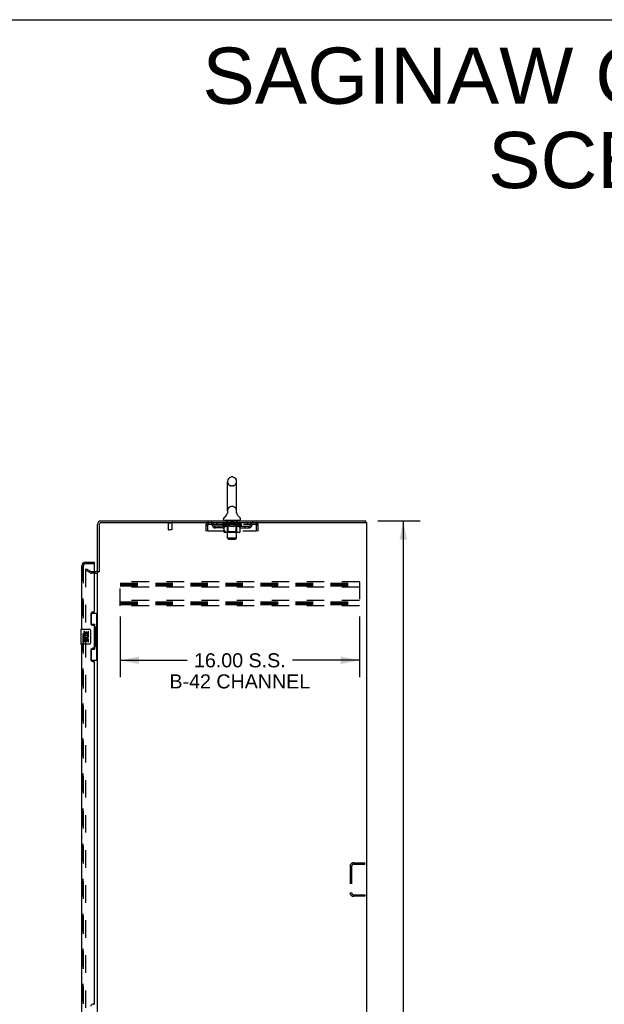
# Model space of a CAD drawing. Header units: inches. Extents: x 0 to 213, y 0 to 138.
# Tile 26 of 28: x 104 to 143, y 72 to 138. Entities that reach past the tile are written whole.
import ezdxf

# ---------------------------------------------------------------- set-up
doc = ezdxf.new("R2010")
doc.units = ezdxf.units.IN
doc.header["$LTSCALE"] = 11.73
doc.header["$MEASUREMENT"] = 0
doc.linetypes.add('HIDDEN', pattern=[0.2, 0.1, -0.1])
doc.layers.get('0').update_dxf_attribs({"linetype": 'CONTINUOUS'})
for name, color, linetype in [('DEFAULT_2', 8, 'HIDDEN'), ('DIMENSIONS', 7, 'CONTINUOUS'), ('LEFTHAND_DOOR_ASSEMBLY', 7, 'CONTINUOUS'), ('RIGHTHAND_DOOR_ASSEMBLY', 7, 'CONTINUOUS')]:
    doc.layers.add(name, color=color, linetype=linetype)
doc.styles.get("Standard").update_dxf_attribs({"font": 'arial.ttf'})
doc.dimstyles.new('DIMSTYLE_1', dxfattribs={"dimtxt": 0.940909, "dimasz": 1.254545, "dimexe": 0.09, "dimexo": 0.07, "dimgap": 0.0375, "dimtad": 0, "dimtih": 1, "dimtoh": 1, "dimzin": 4, "dimdsep": 46, "dimtxsty": 'Standard', "dimblk": '_FILLED', "dimblk1": '_FILLED', "dimblk2": '_FILLED', "dimcen": 0.09, "dimadec": 3, "dimazin": 1, "dimtfac": 1, "dimtdec": 3, "dimtofl": 0, "dimtmove": 0, "dimatfit": 3, "dimldrblk": '_FILLED', "dimfxl": 0, "dimtolj": 1, "dimtzin": 4, "dimarcsym": 0})

# ---------------------------------------------------------------- blocks, each defined once
blk = doc.blocks.new('_FILLED')
at = {"color": 0, "linetype": 'ByBlock'}
blk.add_solid([(0, 0), (-1, 0.2), (-1, -0.2)], dxfattribs=at)
blk = doc.blocks.new('*D2')
at = {"layer": 'DIMENSIONS', "color": 2, "linetype": 'Continuous'}
for p, q in [((128.053, 104.446), (130.879, 104.446)), ((129.749, 104.446), (129.749, 69.387)), ((129.749, 32.446), (129.749, 67.505)), ((128.053, 32.446), (130.879, 32.446))]:
    blk.add_line(p, q, dxfattribs=at)
at = {"layer": 'DIMENSIONS', "color": 2, "linetype": 'Continuous', "xscale": 1.2545454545, "yscale": 1.2545454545, "zscale": 1.2545454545}
for p, rotation in [((129.749, 104.446), 90), ((129.749, 32.446), 270)]:
    blk.add_blockref('_FILLED', p, dxfattribs=dict(at, rotation=rotation))
at = {"layer": 'DIMENSIONS', "color": 2, "linetype": 'Continuous', "insert": (129.749, 68.916), "char_height": 0.9409, "width": 3.28794, "attachment_point": 2, "line_spacing_factor": 0.9}
blk.add_mtext('72.00', dxfattribs=at)
blk = doc.blocks.new('*D3')
at = {"layer": 'DIMENSIONS', "color": 2, "linetype": 'Continuous'}
for p, q in [((110.81, 98.06), (110.81, 93.99)), ((126.81, 98.06), (126.81, 93.99)), ((110.81, 95.12), (115.276, 95.12)), ((126.81, 95.12), (122.345, 95.12))]:
    blk.add_line(p, q, dxfattribs=at)
at = {"layer": 'DIMENSIONS', "color": 2, "linetype": 'Continuous', "xscale": 1.2545454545, "yscale": 1.2545454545, "zscale": 1.2545454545, "rotation": 180}
blk.add_blockref('_FILLED', (110.81, 95.12), dxfattribs=at)
at = {"layer": 'DIMENSIONS', "color": 2, "linetype": 'Continuous', "xscale": 1.2545454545, "yscale": 1.2545454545, "zscale": 1.2545454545}
blk.add_blockref('_FILLED', (126.81, 95.12), dxfattribs=at)
at = {"layer": 'DIMENSIONS', "color": 2, "linetype": 'Continuous', "insert": (118.81, 95.59), "char_height": 0.94091, "width": 9.40909, "attachment_point": 2, "line_spacing_factor": 0.9}
blk.add_mtext('16.00 S.S.\\PB-42 CHANNEL', dxfattribs=at)

msp = doc.modelspace()

# ---------------------------------------------------------------- linework, layer by layer
at = {"color": 7, "linetype": 'Continuous'}
for p, q in [((0, 138), (213.273, 138)), ((117.983, 105.116), (117.983, 107.091)), ((118.333, 107.391), (118.246, 107.391)), ((118.595, 105.116), (118.595, 107.091)), ((117.99, 104.973), (117.988, 104.968)), ((118.584, 105.027), (118.585, 105.032)), ((118.584, 105.022), (118.584, 105.027)), ((118.584, 105.017), (118.584, 105.022)), ((118.584, 105.012), (118.584, 105.017)), ((118.584, 105.007), (118.584, 105.012)), ((118.584, 105.002), (118.584, 105.007)), ((118.584, 104.997), (118.584, 105.002)), ((118.585, 104.992), (118.584, 104.997)), ((118.585, 105.032), (118.586, 105.037)), ((118.586, 104.987), (118.585, 104.992)), ((118.586, 105.042), (118.587, 105.046)), ((118.586, 105.037), (118.586, 105.042)), ((118.587, 104.983), (118.586, 104.988)), ((118.588, 104.979), (118.587, 104.983)), ((117.727, 104.545), (117.727, 104.584)), ((117.789, 104.476), (117.789, 104.446)), ((118.789, 104.476), (117.789, 104.476)), ((118.789, 104.476), (118.789, 104.446)), ((118.852, 104.545), (118.852, 104.584)), ((127.237, 104.342), (127.237, 104.446)), ((109.253, 101.089), (109.254, 101.088)), ((109.393, 101.05), (109.289, 101.05))]:
    msp.add_line(p, q, dxfattribs=at)
at = {"color": 3, "linetype": 'Continuous'}
for p, q in [((109.289, 101.05), (109.289, 104.22)), ((109.393, 104.22), (109.393, 101.035)), ((109.515, 104.446), (127.237, 104.446)), ((109.515, 104.342), (127.289, 104.342)), ((127.289, 104.342), (127.289, 32.55)), ((109.289, 39.894), (109.289, 100.998))]:
    msp.add_line(p, q, dxfattribs=at)
at = {"color": 7, "linetype": 'Continuous'}
msp.add_lwpolyline([(117.992, 105.046), (117.992, 105.042), (117.993, 105.037), (117.994, 105.032), (117.995, 105.027), (117.995, 105.022), (117.995, 105.017), (117.995, 105.012), (117.995, 105.007), (117.995, 105.002), (117.994, 104.997), (117.994, 104.993), (117.993, 104.988), (117.992, 104.983), (117.991, 104.978), (117.99, 104.973)], dxfattribs=at)
for centre, radius, start, end in [((118.289, 107.091), 0.306, 105.63034, 180), ((118.246, 107.247), 0.144, 90, 105.63034), ((118.333, 107.247), 0.144, 74.36966, 90), ((118.289, 107.091), 0.306, 0, 74.36966), ((117.491, 105.132), 0.523, 304.66237, 347.23895), ((118.289, 105.116), 0.306, 180, 193.20532), ((119.087, 105.132), 0.523, 192.7611, 235.33763), ((118.289, 105.116), 0.306, 346.79468, 360), ((117.871, 104.584), 0.144, 124.66237, 180), ((117.796, 104.545), 0.069, 180, 265), ((118.783, 104.545), 0.069, 275, 360), ((118.708, 104.584), 0.144, 360, 55.33763)]:
    msp.add_arc(centre, radius, start, end, dxfattribs=at)
at = {"color": 3, "linetype": 'Continuous'}
for centre, radius, start, end in [((109.515, 104.22), 0.226, 90, 180), ((109.515, 104.22), 0.122, 90, 180), ((109.147, 101.192), 0.142, 270, 360)]:
    msp.add_arc(centre, radius, start, end, dxfattribs=at)
at = {"layer": 'DEFAULT_2', "color": 8, "linetype": 'HIDDEN'}
for p, q in [((118.333, 106.791), (118.246, 106.791)), ((118.333, 105.416), (118.246, 105.416)), ((114.285, 104.299), (114.001, 104.299)), ((114.019, 104.299), (114.019, 103.852)), ((114.267, 104.299), (114.267, 103.852)), ((116.539, 104.175), (116.539, 103.779)), ((116.539, 104.175), (116.643, 104.175)), ((116.643, 104.175), (116.643, 103.779)), ((116.673, 103.779), (116.673, 104.175)), ((116.706, 104.238), (116.706, 104.342)), ((116.706, 104.238), (119.872, 104.238)), ((117.258, 104.342), (117.258, 104.238)), ((117.656, 104.191), (117.656, 104.231)), ((117.656, 104.231), (117.963, 104.231)), ((117.753, 104.123), (117.656, 104.191)), ((118.923, 104.191), (117.656, 104.191)), ((117.657, 104.231), (117.657, 104.235)), ((117.778, 104.234), (117.657, 104.235)), ((117.666, 104.231), (117.666, 104.238)), ((117.674, 104.228), (117.674, 104.231)), ((117.674, 104.228), (118.904, 104.228)), ((117.683, 104.228), (117.683, 104.231)), ((117.684, 104.228), (117.684, 104.231)), ((117.694, 104.231), (117.694, 104.238)), ((117.711, 104.228), (117.711, 104.231)), ((117.712, 104.228), (117.712, 104.231)), ((117.741, 104.231), (117.741, 104.238)), ((117.756, 104.228), (117.756, 104.231)), ((117.758, 104.228), (117.758, 104.231)), ((117.778, 104.231), (117.778, 104.234)), ((117.804, 104.231), (117.804, 104.238)), ((117.806, 104.228), (117.806, 104.231)), ((117.806, 104.228), (117.806, 104.231)), ((117.809, 104.228), (117.809, 104.231)), ((117.817, 104.228), (117.817, 104.231)), ((117.817, 104.228), (117.817, 104.231)), ((117.82, 104.228), (117.82, 104.231)), ((117.823, 104.228), (117.823, 104.232)), ((117.828, 104.228), (117.828, 104.231)), ((117.842, 104.228), (117.842, 104.231)), ((117.852, 104.238), (117.852, 104.342)), ((117.86, 104.228), (117.86, 104.231)), ((117.861, 104.228), (117.861, 104.233)), ((117.881, 104.228), (117.881, 104.231)), ((117.881, 104.228), (117.881, 104.231)), ((117.882, 104.231), (117.882, 104.238)), ((117.892, 104.228), (117.892, 104.231)), ((117.896, 104.228), (117.896, 104.231)), ((117.905, 104.228), (117.905, 104.231)), ((117.917, 104.228), (117.917, 104.235)), ((117.932, 104.228), (117.932, 104.231)), ((117.935, 104.228), (117.935, 104.231)), ((117.963, 104.228), (117.963, 104.231)), ((118.03, 104.231), (117.968, 104.231)), ((117.969, 104.476), (117.969, 104.446)), ((117.973, 104.231), (117.973, 104.238)), ((117.977, 103.719), (117.977, 104.188)), ((117.98, 104.228), (117.98, 104.231)), ((117.984, 104.228), (117.984, 104.231)), ((117.989, 103.295), (117.989, 104.446)), ((117.99, 104.228), (117.99, 104.236)), ((117.994, 104.228), (117.994, 104.231)), ((118.005, 104.228), (118.005, 104.231)), ((118.03, 104.228), (118.03, 104.231)), ((118.104, 104.231), (118.045, 104.231)), ((118.066, 104.228), (118.066, 104.231)), ((118.073, 104.231), (118.073, 104.238)), ((118.077, 104.228), (118.077, 104.231)), ((118.079, 104.228), (118.079, 104.237)), ((118.082, 104.228), (118.082, 104.231)), ((118.089, 104.228), (118.089, 104.231)), ((118.104, 104.228), (118.104, 104.231)), ((118.185, 104.231), (118.13, 104.231)), ((118.144, 104.228), (118.144, 104.231)), ((118.175, 104.231), (118.289, 104.238)), ((118.179, 104.231), (118.179, 104.238)), ((118.18, 104.238), (118.179, 104.238)), ((118.18, 104.231), (118.18, 104.238)), ((118.18, 104.228), (118.18, 104.231)), ((118.184, 104.466), (118.184, 104.386)), ((118.184, 104.228), (118.184, 104.231)), ((118.185, 104.228), (118.185, 104.231)), ((118.185, 104.228), (118.185, 104.231)), ((118.384, 104.376), (118.194, 104.376)), ((118.269, 104.231), (118.22, 104.231)), ((118.226, 104.228), (118.226, 104.231)), ((118.269, 104.228), (118.269, 104.231)), ((118.287, 104.231), (118.287, 104.231)), ((118.287, 104.228), (118.287, 104.231)), ((118.287, 104.228), (118.287, 104.231)), ((118.289, 104.231), (118.289, 104.238)), ((118.289, 104.238), (118.404, 104.231)), ((118.292, 104.228), (118.292, 104.231)), ((118.292, 104.228), (118.292, 104.231)), ((118.292, 104.231), (118.292, 104.231)), ((118.31, 104.228), (118.31, 104.231)), ((118.31, 104.231), (118.358, 104.231)), ((118.353, 104.228), (118.353, 104.231)), ((118.394, 104.466), (118.394, 104.386)), ((118.394, 104.228), (118.394, 104.231)), ((118.394, 104.228), (118.394, 104.231)), ((118.394, 104.231), (118.448, 104.231)), ((118.395, 104.228), (118.395, 104.231)), ((118.399, 104.231), (118.399, 104.238)), ((118.399, 104.231), (118.399, 104.238)), ((118.399, 104.238), (118.399, 104.238)), ((118.399, 104.228), (118.399, 104.231)), ((118.435, 104.228), (118.435, 104.231)), ((118.474, 104.228), (118.474, 104.231)), ((118.474, 104.231), (118.534, 104.231)), ((118.49, 104.228), (118.49, 104.231)), ((118.497, 104.228), (118.497, 104.231)), ((118.5, 104.228), (118.5, 104.237)), ((118.502, 104.228), (118.502, 104.231)), ((118.506, 104.231), (118.506, 104.238)), ((118.513, 104.228), (118.513, 104.231)), ((118.549, 104.228), (118.549, 104.231)), ((118.549, 104.231), (118.611, 104.231)), ((118.574, 104.228), (118.574, 104.231)), ((118.584, 104.228), (118.584, 104.231)), ((118.589, 103.295), (118.589, 104.446)), ((118.589, 104.228), (118.589, 104.236)), ((118.595, 104.228), (118.595, 104.231)), ((118.599, 104.228), (118.599, 104.231)), ((118.602, 103.719), (118.602, 104.188)), ((118.606, 104.231), (118.606, 104.238)), ((118.609, 104.476), (118.609, 104.446)), ((118.616, 104.228), (118.616, 104.231)), ((118.616, 104.231), (118.818, 104.231)), ((118.644, 104.228), (118.644, 104.231)), ((118.647, 104.228), (118.647, 104.231)), ((118.662, 104.228), (118.662, 104.235)), ((118.673, 104.228), (118.673, 104.231)), ((118.683, 104.228), (118.683, 104.231)), ((118.687, 104.228), (118.687, 104.231)), ((118.697, 104.231), (118.697, 104.238)), ((118.698, 104.228), (118.698, 104.231)), ((118.698, 104.228), (118.698, 104.231)), ((118.718, 104.228), (118.718, 104.233)), ((118.719, 104.228), (118.719, 104.231)), ((118.727, 104.238), (118.727, 104.342)), ((118.737, 104.228), (118.737, 104.231)), ((118.751, 104.228), (118.751, 104.231)), ((118.755, 104.228), (118.755, 104.232)), ((118.759, 104.228), (118.759, 104.231)), ((118.762, 104.228), (118.762, 104.231)), ((118.762, 104.228), (118.762, 104.231)), ((118.769, 104.228), (118.769, 104.231)), ((118.772, 104.228), (118.772, 104.231)), ((118.773, 104.228), (118.773, 104.231)), ((118.775, 104.231), (118.775, 104.238)), ((118.821, 104.228), (118.821, 104.231)), ((118.823, 104.228), (118.823, 104.231)), ((118.823, 104.121), (118.923, 104.191)), ((118.838, 104.231), (118.838, 104.238)), ((118.866, 104.228), (118.866, 104.231)), ((118.868, 104.228), (118.868, 104.231)), ((118.885, 104.231), (118.885, 104.238)), ((118.895, 104.228), (118.895, 104.231)), ((118.896, 104.228), (118.896, 104.231)), ((118.904, 104.228), (118.904, 104.231)), ((118.913, 104.231), (118.913, 104.238)), ((118.923, 104.191), (118.923, 104.238)), ((119.321, 104.342), (119.321, 104.238)), ((119.872, 104.342), (119.872, 104.238)), ((119.905, 104.175), (119.905, 103.779)), ((119.935, 103.779), (119.935, 104.175)), ((120.039, 104.175), (119.935, 104.175)), ((120.039, 103.779), (120.039, 104.175)), ((114.257, 103.842), (114.029, 103.842)), ((116.643, 103.779), (116.539, 103.779)), ((116.673, 103.779), (119.905, 103.779)), ((117.175, 103.987), (117.175, 104.091)), ((117.658, 104.091), (117.175, 104.091)), ((117.658, 103.987), (117.175, 103.987)), ((117.425, 103.987), (117.425, 104.091)), ((117.753, 103.716), (117.753, 104.123)), ((117.753, 104.123), (117.768, 104.113)), ((117.783, 104.104), (117.768, 104.113)), ((117.797, 104.096), (117.783, 104.104)), ((118.781, 103.679), (117.796, 103.679)), ((117.812, 104.09), (117.797, 104.096)), ((117.826, 104.084), (117.811, 104.09)), ((117.84, 104.079), (117.826, 104.084)), ((117.934, 104.079), (117.84, 104.079)), ((117.934, 104.079), (117.948, 104.084)), ((117.977, 103.719), (117.937, 103.679)), ((117.963, 104.09), (117.948, 104.084)), ((117.977, 104.096), (117.962, 104.09)), ((117.991, 104.104), (117.977, 104.096)), ((118.602, 103.719), (117.977, 103.719)), ((118.006, 104.113), (117.991, 104.104)), ((118.021, 104.123), (118.006, 104.113)), ((118.021, 103.716), (118.021, 104.123)), ((118.021, 104.123), (118.05, 104.113)), ((118.079, 104.104), (118.05, 104.113)), ((118.107, 104.096), (118.078, 104.104)), ((118.135, 104.09), (118.106, 104.096)), ((118.163, 104.084), (118.134, 104.09)), ((118.19, 104.079), (118.163, 104.084)), ((118.388, 104.079), (118.19, 104.079)), ((118.388, 104.079), (118.416, 104.084)), ((118.444, 104.09), (118.416, 104.084)), ((118.471, 104.096), (118.443, 104.09)), ((118.499, 104.104), (118.471, 104.096)), ((118.527, 104.112), (118.499, 104.104)), ((118.556, 104.122), (118.527, 104.112)), ((118.534, 103.679), (118.537, 103.68)), ((118.542, 103.682), (118.544, 103.684)), ((118.544, 103.684), (118.547, 103.686)), ((118.556, 103.716), (118.556, 104.122)), ((118.556, 104.122), (118.57, 104.112)), ((118.584, 104.104), (118.57, 104.112)), ((118.598, 104.096), (118.584, 104.104)), ((118.611, 104.09), (118.597, 104.096)), ((118.602, 103.719), (118.642, 103.679)), ((118.625, 104.084), (118.611, 104.09)), ((118.638, 104.079), (118.624, 104.084)), ((118.742, 104.079), (118.638, 104.079)), ((118.742, 104.079), (118.755, 104.084)), ((118.769, 104.09), (118.755, 104.084)), ((118.782, 104.096), (118.769, 104.09)), ((118.796, 104.104), (118.782, 104.096)), ((118.81, 104.112), (118.796, 104.104)), ((118.823, 104.121), (118.809, 104.112)), ((118.823, 103.716), (118.823, 104.121)), ((118.921, 104.091), (119.404, 104.091)), ((118.921, 103.987), (119.404, 103.987)), ((119.154, 103.987), (119.154, 104.091)), ((119.404, 103.987), (119.404, 104.091)), ((120.039, 103.779), (119.935, 103.779)), ((118.058, 103.226), (117.989, 103.295)), ((118.589, 103.295), (117.989, 103.295)), ((118.058, 103.226), (118.52, 103.226)), ((118.52, 103.226), (118.589, 103.295)), ((108.529, 101.25), (108.477, 101.16)), ((108.477, 101.18), (108.477, 39.711)), ((108.817, 100.964), (108.477, 101.16)), ((108.529, 101.25), (108.869, 101.054)), ((109.147, 101.05), (108.884, 101.05)), ((109.147, 100.946), (108.884, 100.946)), ((110.81, 98.758), (110.81, 100.383)), ((126.81, 100.383), (110.81, 100.383)), ((110.81, 100.279), (126.81, 100.279)), ((110.81, 100.189), (126.81, 100.189)), ((126.81, 100.383), (126.81, 98.758)), ((110.81, 100.112), (126.81, 100.112)), ((126.81, 100.008), (110.81, 100.008)), ((126.81, 99.133), (110.81, 99.133)), ((110.81, 99.029), (126.81, 99.029)), ((110.81, 98.939), (126.81, 98.939)), ((110.81, 98.862), (126.81, 98.862)), ((126.81, 98.758), (110.81, 98.758)), ((126.185, 81.324), (126.185, 79.567)), ((126.289, 81.324), (126.289, 79.567)), ((126.432, 81.571), (127.185, 81.571)), ((126.432, 81.467), (127.185, 81.467)), ((127.185, 81.467), (127.185, 81.571)), ((126.432, 79.425), (127.185, 79.425)), ((127.185, 79.321), (126.432, 79.321)), ((127.185, 79.425), (127.185, 79.321))]:
    msp.add_line(p, q, dxfattribs=at)
for points in [[(116.673, 104.175), (116.676, 104.193), (116.678, 104.212), (116.681, 104.23), (116.683, 104.247), (116.685, 104.264), (116.688, 104.279), (116.69, 104.293), (116.692, 104.305), (116.695, 104.316), (116.697, 104.325), (116.699, 104.332), (116.702, 104.338), (116.704, 104.341), (116.706, 104.342)], [(116.673, 104.175), (116.676, 104.182), (116.678, 104.189), (116.681, 104.196), (116.683, 104.202), (116.685, 104.208), (116.688, 104.214), (116.69, 104.219), (116.692, 104.224), (116.695, 104.228), (116.697, 104.231), (116.699, 104.234), (116.702, 104.236), (116.704, 104.237), (116.706, 104.238)], [(119.872, 104.342), (119.875, 104.341), (119.877, 104.338), (119.88, 104.332), (119.882, 104.325), (119.884, 104.316), (119.887, 104.305), (119.889, 104.293), (119.891, 104.279), (119.894, 104.264), (119.896, 104.247), (119.898, 104.23), (119.901, 104.212), (119.903, 104.193), (119.905, 104.175)], [(119.872, 104.238), (119.875, 104.237), (119.877, 104.236), (119.88, 104.234), (119.882, 104.231), (119.884, 104.228), (119.887, 104.224), (119.889, 104.219), (119.891, 104.214), (119.894, 104.208), (119.896, 104.202), (119.898, 104.196), (119.901, 104.189), (119.903, 104.182), (119.905, 104.175)], [(117.796, 103.679), (117.791, 103.68), (117.786, 103.68), (117.781, 103.682), (117.776, 103.684), (117.771, 103.686), (117.767, 103.689), (117.763, 103.693), (117.76, 103.697), (117.757, 103.701), (117.755, 103.706), (117.753, 103.711), (117.753, 103.716)], [(118.042, 103.679), (118.039, 103.68), (118.037, 103.68), (118.034, 103.682), (118.032, 103.684), (118.03, 103.686), (118.028, 103.689), (118.026, 103.693), (118.024, 103.697), (118.023, 103.701), (118.021, 103.706), (118.021, 103.711), (118.021, 103.716)], [(118.537, 103.68), (118.54, 103.68), (118.542, 103.682)], [(118.547, 103.686), (118.549, 103.689), (118.551, 103.693), (118.553, 103.697), (118.554, 103.701)], [(118.549, 103.689), (118.551, 103.693), (118.553, 103.697)], [(118.554, 103.701), (118.555, 103.706), (118.556, 103.711), (118.556, 103.716)], [(118.555, 103.706), (118.556, 103.711), (118.556, 103.716)], [(118.781, 103.679), (118.786, 103.68), (118.791, 103.68), (118.796, 103.682), (118.801, 103.684), (118.805, 103.686), (118.81, 103.689), (118.814, 103.693), (118.817, 103.697), (118.82, 103.701), (118.822, 103.706), (118.823, 103.711), (118.823, 103.716)], [(108.494, 101.2), (108.493, 101.2), (108.491, 101.2), (108.489, 101.199), (108.487, 101.198), (108.485, 101.197), (108.484, 101.196), (108.482, 101.194), (108.481, 101.193), (108.48, 101.191), (108.479, 101.189), (108.478, 101.187), (108.477, 101.185), (108.477, 101.182), (108.477, 101.18)], [(108.502, 101.198), (108.5, 101.199), (108.498, 101.2), (108.496, 101.2), (108.494, 101.2), (108.494, 101.2)]]:
    msp.add_lwpolyline(points, dxfattribs=at)
for centre, radius, start, end in [((118.289, 107.091), 0.306, 180, 254.36966), ((118.246, 106.935), 0.144, 254.36966, 270), ((118.333, 106.935), 0.144, 270, 285.63034), ((118.289, 107.091), 0.306, 285.63034, 360), ((118.289, 105.116), 0.306, 105.63034, 180), ((118.246, 105.272), 0.144, 90, 105.63034), ((118.333, 105.272), 0.144, 74.36966, 90), ((118.289, 105.116), 0.306, 0, 74.36966), ((114.001, 104.32), 0.0215, 90, 270), ((114.285, 104.32), 0.0215, 270, 90), ((116.706, 104.175), 0.167, 90, 180), ((116.706, 104.175), 0.063, 90, 180), ((116.886, 104.175), 0.167, 8.07163, 90), ((116.886, 104.175), 0.0625, 7.98631, 90), ((117.175, 104.216), 0.229, 187.98631, 270), ((117.175, 104.216), 0.125, 188.07163, 270), ((117.658, 104.216), 0.125, 270, 351.92837), ((117.658, 104.216), 0.229, 270, 352.01369), ((117.947, 104.175), 0.167, 90, 171.92837), ((117.796, 104.545), 0.069, 265, 270), ((117.947, 104.175), 0.0625, 90, 172.01369), ((117.937, 104.188), 0.0398, 0, 89.99999), ((117.959, 104.446), 0.03, 0, 90), ((118.174, 104.466), 0.01, 0, 90), ((118.194, 104.386), 0.01, 180, 270), ((118.384, 104.386), 0.01, 270, 360), ((118.404, 104.466), 0.01, 90, 180), ((118.619, 104.446), 0.03, 90, 180), ((118.642, 104.188), 0.0398, 90.00001, 180), ((118.632, 104.175), 0.167, 8.07163, 90), ((118.632, 104.175), 0.0625, 7.98631, 90), ((118.921, 104.216), 0.229, 187.98631, 270), ((118.783, 104.545), 0.069, 270, 275), ((118.921, 104.216), 0.125, 188.07163, 270), ((119.404, 104.216), 0.125, 270, 351.92837), ((119.404, 104.216), 0.229, 270, 352.01369), ((119.693, 104.175), 0.167, 90, 171.92837), ((119.693, 104.175), 0.0625, 90, 172.01369), ((119.872, 104.175), 0.167, 0, 90), ((119.872, 104.175), 0.063, 0, 90), ((114.029, 103.852), 0.01, 180, 270), ((114.257, 103.852), 0.01, 270, 360), ((108.884, 101.08), 0.134, 240, 270), ((108.884, 101.08), 0.03, 240, 270), ((109.147, 101.192), 0.246, 270, 315.77586), ((126.432, 81.324), 0.246, 90, 180), ((126.432, 81.324), 0.142, 90, 180), ((126.432, 79.567), 0.246, 180, 270), ((126.432, 79.567), 0.142, 180, 270)]:
    msp.add_arc(centre, radius, start, end, dxfattribs=at)
for centre, major_axis, ratio, start_param, end_param in [((118.289, 104.238), (0.633, 0.007), 0.05963, 9.249616, 9.431313), ((118.289, 104.238), (0.633, 0), 0.060556, -3.083241, -2.96706), ((117.612, 104.226), (0.198, 0.002), 0.05963, 0.25549, 1.295341), ((118.289, 104.238), (0.633, 0.013), 0.05688, 2.791345, 2.965878), ((117.681, 104.226), (0.198, -0.002), 0.05963, 0.605815, 1.645666), ((118.289, 104.238), (0.633, -0.007), 0.05963, -2.96643, -2.791898), ((117.612, 104.219), (0.198, 0.004), 0.05688, 1.20151, 1.294789), ((117.681, 104.219), (0.198, 0), 0.060556, 1.551758, 1.645036), ((117.636, 104.219), (0.198, 0.002), 0.05963, 1.170259, 1.376596), ((117.682, 104.221), (0.164, 0.002), 0.05963, 1.065228, 1.614276), ((117.662, 104.221), (0.164, 0.003), 0.05688, 0.890143, 1.43919), ((117.72, 104.221), (0.164, 0), 0.060556, 1.240391, 1.789438), ((117.608, 104.226), (0.198, 0.004), 0.05688, 0.080405, 1.120256), ((118.289, 104.238), (0.633, 0.019), 0.052395, 2.616403, 2.790936), ((117.743, 104.226), (0.198, -0.004), 0.05688, 0.7809, 1.820751), ((118.289, 104.238), (0.633, -0.013), 0.05688, -2.791345, -2.616812), ((117.608, 104.219), (0.198, 0.006), 0.052395, 1.026568, 1.119847), ((117.743, 104.219), (0.198, -0.002), 0.05963, 1.72692, 1.820198), ((117.661, 104.221), (0.164, 0.005), 0.052395, 0.715201, 1.264248), ((117.775, 104.221), (0.164, -0.002), 0.05963, 1.415553, 1.9646), ((118.289, 104.238), (0.633, 0.025), 0.046319, 2.441654, 2.616187), ((117.822, 104.226), (0.198, -0.006), 0.052395, 0.955842, 1.995693), ((117.625, 104.226), (0.198, 0.006), 0.052395, -0.094537, 0.945314), ((118.289, 104.238), (0.633, -0.019), 0.052395, -2.616403, -2.44187), ((117.625, 104.219), (0.198, 0.008), 0.046319, 0.851819, 0.945098), ((117.822, 104.219), (0.198, -0.004), 0.05688, 1.902006, 1.995284), ((117.68, 104.221), (0.164, 0.006), 0.046319, 0.540452, 1.089499), ((117.847, 104.221), (0.164, -0.003), 0.05688, 1.590638, 2.139686), ((117.636, 104.226), (0.198, 0), 0.060556, 0.430652, 0.777569), ((118.289, 104.238), (0.633, 0.029), 0.038841, 2.267123, 2.441656), ((117.916, 104.226), (0.198, -0.008), 0.046319, 1.130591, 2.170442), ((117.662, 104.226), (0.198, 0.008), 0.046319, -0.269286, 0.770565), ((118.289, 104.238), (0.633, -0.025), 0.046319, -2.441654, -2.267121), ((117.662, 104.219), (0.198, 0.009), 0.038841, 0.677289, 0.770567), ((117.916, 104.219), (0.198, -0.006), 0.052395, 2.076947, 2.170226), ((117.717, 104.221), (0.164, 0.008), 0.038841, 0.365921, 0.914969), ((117.931, 104.221), (0.164, -0.005), 0.052395, 1.76558, 2.314627), ((118.289, 104.238), (0.633, 0.033), 0.030195, 2.09281, 2.267343), ((118.021, 104.226), (0.198, -0.009), 0.038841, 1.305122, 2.344973), ((117.719, 104.226), (0.198, 0.009), 0.038841, -0.443817, 0.596034), ((118.289, 104.238), (0.633, -0.029), 0.038841, -2.267123, -2.092591), ((117.719, 104.219), (0.198, 0.01), 0.030195, 0.502975, 0.596254), ((118.021, 104.219), (0.198, -0.008), 0.046319, 2.251696, 2.344975), ((117.771, 104.221), (0.164, 0.009), 0.030195, 0.191608, 0.740655), ((118.027, 104.221), (0.164, -0.006), 0.046319, 1.940329, 2.489376), ((117.792, 104.226), (0.198, 0.01), 0.030195, -0.61813, 0.421721), ((118.289, 104.238), (0.633, 0.036), 0.020645, 1.918687, 2.09322), ((118.134, 104.226), (0.198, -0.01), 0.030195, 1.479435, 2.519286), ((118.289, 104.238), (0.633, -0.033), 0.030195, -2.09281, -1.918277), ((117.792, 104.219), (0.198, 0.011), 0.020645, 0.328852, 0.422131), ((118.134, 104.219), (0.198, -0.009), 0.038841, 2.426227, 2.519505), ((117.841, 104.221), (0.164, 0.009), 0.020645, 0.017485, 0.566532), ((118.13, 104.221), (0.164, -0.008), 0.038841, 2.11486, 2.663907), ((117.881, 104.226), (0.198, 0.011), 0.020645, -0.792253, 0.247598), ((118.289, 104.238), (0.633, 0.038), 0.010478, 1.744704, 1.919237), ((118.251, 104.226), (0.198, -0.011), 0.020645, 1.653558, 2.693409), ((118.289, 104.238), (0.633, -0.036), 0.020645, -1.918687, -1.744154), ((117.881, 104.219), (0.198, 0.012), 0.010478, 0.154869, 0.248148), ((118.251, 104.219), (0.198, -0.01), 0.030195, 2.60054, 2.693819), ((117.925, 104.221), (0.164, 0.01), 0.010478, 6.126688, 6.675735), ((118.238, 104.221), (0.164, -0.009), 0.030195, 2.289173, 2.83822), ((117.982, 104.226), (0.198, 0.012), 0.010478, -0.966236, -0.000846), ((118.37, 104.226), (0.198, -0.012), 0.010478, 1.827541, 2.867392), ((118.289, 104.238), (0.633, -0.038), 0.010478, -1.744704, -1.570171), ((118.37, 104.219), (0.198, -0.011), 0.020645, 2.774664, 2.867942), ((118.348, 104.221), (0.164, -0.009), 0.020645, 2.463296, 3.012344), ((118.209, 104.226), (0.198, 0.012), 0.010478, 0.274201, 1.314052), ((118.123, 104.221), (0.164, 0.01), 0.010478, -0.000483, 0.504314), ((118.092, 104.219), (0.198, 0.012), 0.010478, 0.099668, 0.192946), ((118.289, 104.238), (0.633, 0.038), 0.010478, -1.571421, -1.396888), ((118.487, 104.219), (0.198, -0.012), 0.010478, 2.948646, 3.041925), ((118.456, 104.221), (0.164, -0.01), 0.010478, 2.637279, 3.142076), ((118.328, 104.226), (0.198, 0.011), 0.020645, 0.448184, 1.488034), ((118.231, 104.221), (0.164, 0.009), 0.020645, 0.129249, 0.678296), ((118.209, 104.219), (0.198, 0.011), 0.020645, 0.273651, 0.366929), ((118.289, 104.238), (0.633, 0.036), 0.020645, -1.397439, -1.222906), ((118.597, 104.226), (0.198, -0.012), 0.010478, -3.140747, -2.175357), ((118.289, 104.238), (0.633, -0.038), 0.010478, 1.222355, 1.396888), ((118.445, 104.226), (0.198, 0.01), 0.030195, 0.622307, 1.662158), ((118.341, 104.221), (0.164, 0.009), 0.030195, 0.303372, 0.852419), ((118.654, 104.221), (0.164, -0.01), 0.010478, 2.749043, 3.29809), ((118.698, 104.226), (0.198, -0.011), 0.020645, 2.893995, 3.933846), ((118.328, 104.219), (0.198, 0.01), 0.030195, 0.447774, 0.541052), ((118.698, 104.219), (0.198, -0.012), 0.010478, 2.893445, 2.986723), ((118.289, 104.238), (0.633, 0.033), 0.030195, -1.223315, -1.048783), ((118.289, 104.238), (0.633, -0.036), 0.020645, 1.048373, 1.222906), ((118.558, 104.226), (0.198, 0.009), 0.038841, 0.79662, 1.836471), ((118.449, 104.221), (0.164, 0.008), 0.038841, 0.477686, 1.026733), ((118.738, 104.221), (0.164, -0.009), 0.020645, 2.57506, 3.124108), ((118.787, 104.226), (0.198, -0.01), 0.030195, 2.719872, 3.759723), ((118.663, 104.226), (0.198, 0.008), 0.046319, 0.971151, 2.011002), ((118.445, 104.219), (0.198, 0.009), 0.038841, 0.622087, 0.715366), ((118.787, 104.219), (0.198, -0.011), 0.020645, 2.719462, 2.812741), ((118.289, 104.238), (0.633, 0.029), 0.038841, -1.049002, -0.874469), ((118.289, 104.238), (0.633, -0.033), 0.030195, 0.87425, 1.048783), ((118.552, 104.221), (0.164, 0.006), 0.046319, 0.652216, 1.201263), ((118.756, 104.226), (0.198, 0.006), 0.052395, 1.1459, 2.185751), ((118.808, 104.221), (0.164, -0.009), 0.030195, 2.400937, 2.949985), ((118.86, 104.226), (0.198, -0.009), 0.038841, 2.545558, 3.585409), ((118.648, 104.221), (0.164, 0.005), 0.052395, 0.826965, 1.376012), ((118.558, 104.219), (0.198, 0.008), 0.046319, 0.796618, 0.889896), ((118.86, 104.219), (0.198, -0.01), 0.030195, 2.545339, 2.638617), ((118.836, 104.226), (0.198, 0.004), 0.05688, 1.320842, 2.360692), ((118.289, 104.238), (0.633, 0.025), 0.046319, -0.874471, -0.699939), ((118.289, 104.238), (0.633, -0.029), 0.038841, 0.699936, 0.874469), ((118.916, 104.226), (0.198, -0.008), 0.046319, 2.371028, 3.410879), ((118.862, 104.221), (0.164, -0.008), 0.038841, 2.226624, 2.775671), ((118.898, 104.226), (0.198, 0.002), 0.05963, 1.495927, 2.535778), ((118.732, 104.221), (0.164, 0.003), 0.05688, 1.001907, 1.550954), ((118.954, 104.226), (0.198, -0.006), 0.052395, 2.196279, 3.23613), ((118.899, 104.221), (0.164, -0.006), 0.046319, 2.052093, 2.601141), ((118.663, 104.219), (0.198, 0.006), 0.052395, 0.971367, 1.064645), ((118.916, 104.219), (0.198, -0.009), 0.038841, 2.371026, 2.464304), ((118.943, 104.226), (0.198, 0), 0.060556, 1.671089, 2.71094), ((118.971, 104.226), (0.198, -0.004), 0.05688, 2.021337, 3.061188), ((118.289, 104.238), (0.633, 0.019), 0.052395, -0.699723, -0.52519), ((118.289, 104.238), (0.633, -0.025), 0.046319, 0.525406, 0.699939), ((118.967, 104.226), (0.198, -0.002), 0.05963, 1.846251, 2.886102), ((118.803, 104.221), (0.164, 0.002), 0.05963, 1.176993, 1.72604), ((118.918, 104.221), (0.164, -0.005), 0.052395, 1.877344, 2.426392), ((118.859, 104.221), (0.164, 0), 0.060556, 1.352155, 1.901202), ((118.917, 104.221), (0.164, -0.003), 0.05688, 1.702402, 2.25145), ((118.897, 104.221), (0.164, -0.002), 0.05963, 1.527317, 2.076364), ((118.756, 104.219), (0.198, 0.004), 0.05688, 1.146309, 1.239587), ((118.954, 104.219), (0.198, -0.008), 0.046319, 2.196495, 2.289773), ((118.289, 104.238), (0.633, 0.013), 0.05688, -0.524781, -0.350248), ((118.289, 104.238), (0.633, -0.019), 0.052395, 0.350657, 0.52519), ((118.836, 104.219), (0.198, 0.002), 0.05963, 1.321394, 1.414673), ((118.971, 104.219), (0.198, -0.006), 0.052395, 2.021746, 2.115024), ((118.289, 104.238), (0.633, 0.007), 0.05963, -0.349695, -0.175162), ((118.289, 104.238), (0.633, -0.013), 0.05688, 0.175715, 0.350248), ((118.898, 104.219), (0.198, 0), 0.060556, 1.496556, 1.589835), ((118.967, 104.219), (0.198, -0.004), 0.05688, 1.846804, 1.940083), ((118.943, 104.219), (0.198, -0.002), 0.05963, 1.671719, 1.764997), ((118.289, 104.238), (0.633, 0), 0.060556, -0.174533, 0), ((118.289, 104.238), (0.633, -0.007), 0.05963, 0.000629, 0.175162)]:
    msp.add_ellipse(centre, major_axis=major_axis, ratio=ratio, start_param=start_param, end_param=end_param, dxfattribs=at)
at = {"layer": 'LEFTHAND_DOOR_ASSEMBLY', "color": 8, "linetype": 'HIDDEN'}
for p, q in [((108.478, 101.592), (109.065, 101.592)), ((108.335, 39.442), (108.335, 101.449))]:
    msp.add_line(p, q, dxfattribs=at)
msp.add_arc((108.478, 101.449), 0.142, 90, 180, dxfattribs=at)
at = {"layer": 'RIGHTHAND_DOOR_ASSEMBLY', "color": 3, "linetype": 'Continuous'}
for p, q in [((108.478, 101.696), (109.085, 101.696)), ((109.085, 98.403), (109.085, 101.572)), ((108.231, 97.196), (108.231, 101.449)), ((108.835, 98.213), (108.835, 97.593)), ((109.025, 98.343), (108.965, 98.343)), ((108.965, 97.463), (109.025, 97.463)), ((109.085, 95.988), (109.085, 97.403)), ((108.231, 70.946), (108.231, 96.196)), ((108.835, 95.798), (108.835, 95.178)), ((109.025, 95.928), (108.965, 95.928)), ((108.965, 95.048), (109.025, 95.048)), ((109.085, 72.153), (109.085, 94.988)), ((109.025, 72.093), (108.965, 72.093))]:
    msp.add_line(p, q, dxfattribs=at)
at = {"layer": 'RIGHTHAND_DOOR_ASSEMBLY', "color": 8, "linetype": 'HIDDEN'}
for p, q in [((108.478, 101.592), (109.065, 101.592)), ((108.335, 101.449), (108.335, 39.442))]:
    msp.add_line(p, q, dxfattribs=at)
at = {"layer": 'RIGHTHAND_DOOR_ASSEMBLY', "color": 7, "linetype": 'Continuous'}
for p, q in [((109.085, 101.592), (109.065, 101.592)), ((109.085, 101.592), (109.085, 101.696)), ((108.849, 98.271), (109.289, 98.271)), ((108.885, 97.491), (108.885, 98.271)), ((109.25, 97.246), (109.25, 98.271)), ((108.171, 97.181), (108.171, 96.211)), ((108.186, 97.196), (108.726, 97.196)), ((108.374, 97.042), (108.374, 96.811)), ((108.437, 97.042), (108.374, 97.042)), ((108.437, 96.874), (108.437, 97.042)), ((108.5, 97.01), (108.5, 96.874)), ((108.561, 97.01), (108.5, 97.01)), ((108.561, 96.874), (108.561, 97.01)), ((108.626, 97.042), (108.626, 96.874)), ((108.689, 97.042), (108.626, 97.042)), ((108.689, 96.811), (108.689, 97.042)), ((108.826, 97.096), (108.826, 96.296)), ((108.885, 97.536), (109.112, 97.536)), ((109.112, 95.856), (109.112, 97.536)), ((109.149, 97.296), (109.149, 97.276)), ((109.149, 97.246), (109.149, 96.146)), ((109.272, 97.246), (109.149, 97.246)), ((109.272, 96.146), (109.272, 97.246)), ((108.374, 96.811), (108.636, 96.811)), ((108.374, 96.581), (108.374, 96.444)), ((108.437, 96.581), (108.374, 96.581)), ((108.445, 96.775), (108.387, 96.8)), ((108.5, 96.874), (108.437, 96.874)), ((108.437, 96.444), (108.437, 96.581)), ((108.5, 96.486), (108.5, 96.444)), ((108.626, 96.874), (108.561, 96.874)), ((108.561, 96.424), (108.561, 96.493)), ((108.636, 96.811), (108.609, 96.792)), ((108.626, 96.486), (108.626, 96.35)), ((108.626, 96.35), (108.689, 96.35)), ((108.671, 96.811), (108.689, 96.811)), ((108.689, 96.35), (108.689, 96.486)), ((108.726, 96.196), (108.186, 96.196)), ((108.885, 95.121), (108.885, 95.901)), ((108.885, 95.856), (109.112, 95.856)), ((109.272, 96.146), (109.149, 96.146)), ((109.149, 96.115), (109.149, 96.095)), ((109.25, 95.121), (109.25, 96.146)), ((108.849, 95.121), (109.289, 95.121))]:
    msp.add_line(p, q, dxfattribs=at)
for points in [[(108.82, 97.132), (108.822, 97.126), (108.823, 97.12), (108.825, 97.114), (108.826, 97.108), (108.826, 97.102), (108.826, 97.096)], [(109.076, 97.435), (109.079, 97.438), (109.084, 97.447), (109.089, 97.454), (109.093, 97.462), (109.097, 97.469), (109.1, 97.475), (109.103, 97.481), (109.106, 97.487), (109.108, 97.492), (109.11, 97.497), (109.111, 97.501), (109.112, 97.505), (109.112, 97.509), (109.112, 97.512)], [(108.826, 96.296), (108.826, 96.289), (108.826, 96.283), (108.825, 96.277), (108.823, 96.271), (108.822, 96.265), (108.82, 96.26)], [(109.112, 95.879), (109.112, 95.883), (109.112, 95.886), (109.111, 95.89), (109.11, 95.895), (109.108, 95.9), (109.106, 95.905), (109.103, 95.91), (109.1, 95.916), (109.097, 95.923), (109.093, 95.93), (109.089, 95.937), (109.084, 95.945), (109.079, 95.953), (109.076, 95.957)]]:
    msp.add_lwpolyline(points, dxfattribs=at)
at = {"layer": 'RIGHTHAND_DOOR_ASSEMBLY', "color": 3, "linetype": 'Continuous'}
for centre, radius, start, end in [((108.478, 101.449), 0.246, 90, 180), ((109.065, 101.572), 0.02, 0, 90), ((108.965, 98.213), 0.13, 90, 180), ((109.025, 98.403), 0.06, 270, 360), ((108.965, 97.593), 0.13, 180, 270), ((109.025, 97.403), 0.06, 0, 90), ((108.965, 95.798), 0.13, 90, 180), ((109.025, 95.988), 0.06, 270, 360), ((108.965, 95.178), 0.13, 180, 270), ((109.025, 94.988), 0.06, 0, 90), ((108.965, 71.963), 0.13, 90, 180), ((109.025, 72.153), 0.06, 270, 360)]:
    msp.add_arc(centre, radius, start, end, dxfattribs=at)
at = {"layer": 'RIGHTHAND_DOOR_ASSEMBLY', "color": 8, "linetype": 'HIDDEN'}
msp.add_arc((108.478, 101.449), 0.142, 90, 180, dxfattribs=at)
at = {"layer": 'RIGHTHAND_DOOR_ASSEMBLY', "color": 7, "linetype": 'Continuous'}
for centre, radius, start, end in [((108.395, 101.306), 0.26, 87.39527, 90), ((108.186, 97.181), 0.015, 90, 180), ((108.726, 97.096), 0.1, 21.20502, 90), ((108.532, 96.738), 0.157, 156.59665, 341.87913), ((108.469, 96.444), 0.0943, 180, 248.67039), ((108.469, 96.444), 0.0943, 248.69989, 347.43379), ((108.532, 96.738), 0.0943, 156.59665, 35.11217), ((108.469, 96.444), 0.0314, 180, 0.04847), ((108.594, 96.486), 0.0943, 0, 180), ((108.595, 96.481), 0.0362, 83.42855, 161.76278), ((108.594, 96.486), 0.0314, 0, 81.22946), ((108.532, 96.738), 0.157, 25.73705, 27.8532), ((108.535, 96.738), 0.154, 341.41988, 26.19629), ((108.726, 96.296), 0.1, 270, 338.79459), ((108.186, 96.211), 0.015, 180, 270)]:
    msp.add_arc(centre, radius, start, end, dxfattribs=at)
for centre, start_param, end_param in [((109.045, 97.286), -1.51401, -0.699287), ((109.045, 97.286), -2.442306, -1.627583), ((109.045, 96.105), -1.51401, -0.699287), ((109.045, 96.105), -2.442306, -1.627583)]:
    msp.add_ellipse(centre, major_axis=(0, 0.18), ratio=0.579493, start_param=start_param, end_param=end_param, dxfattribs=at)

# ---------------------------------------------------------------- texts
at = {"layer": 'DIMENSIONS', "color": 2, "linetype": 'Continuous', "insert": (163.919, 136.134), "char_height": 3.76364, "width": 95.0563, "attachment_point": 2, "line_spacing_factor": 0.9}
msp.add_mtext('SAGINAW CONTROL & ENGINEERING\\PSCE-72EL4818SS6FSD', dxfattribs=at)

# ---------------------------------------------------------------- dimensions: what is measured, and where the dimension line sits
at = {"layer": 'DIMENSIONS', "color": 2, "linetype": 'Continuous'}
dim = msp.add_linear_dim(base=(129.749, 104.446), p1=(127.983, 32.446), p2=(127.983, 104.446), angle=90, dimstyle='DIMSTYLE_1', dxfattribs=at)
dim.commit()
dim.dimension.update_dxf_attribs({"geometry": '*D2', "text_midpoint": (129.749, 68.44), "dimtype": 160})
dim = msp.add_linear_dim(base=(110.81, 95.12), p1=(126.81, 98.13), p2=(110.81, 98.13), angle=180, text='<> S.S.\\PB-42 CHANNEL', dimstyle='DIMSTYLE_1', dxfattribs=at)
dim.commit()
dim.dimension.update_dxf_attribs({"geometry": '*D3', "text_midpoint": (118.81, 94.414), "dimtype": 160})

doc.saveas('drawing.dxf')
